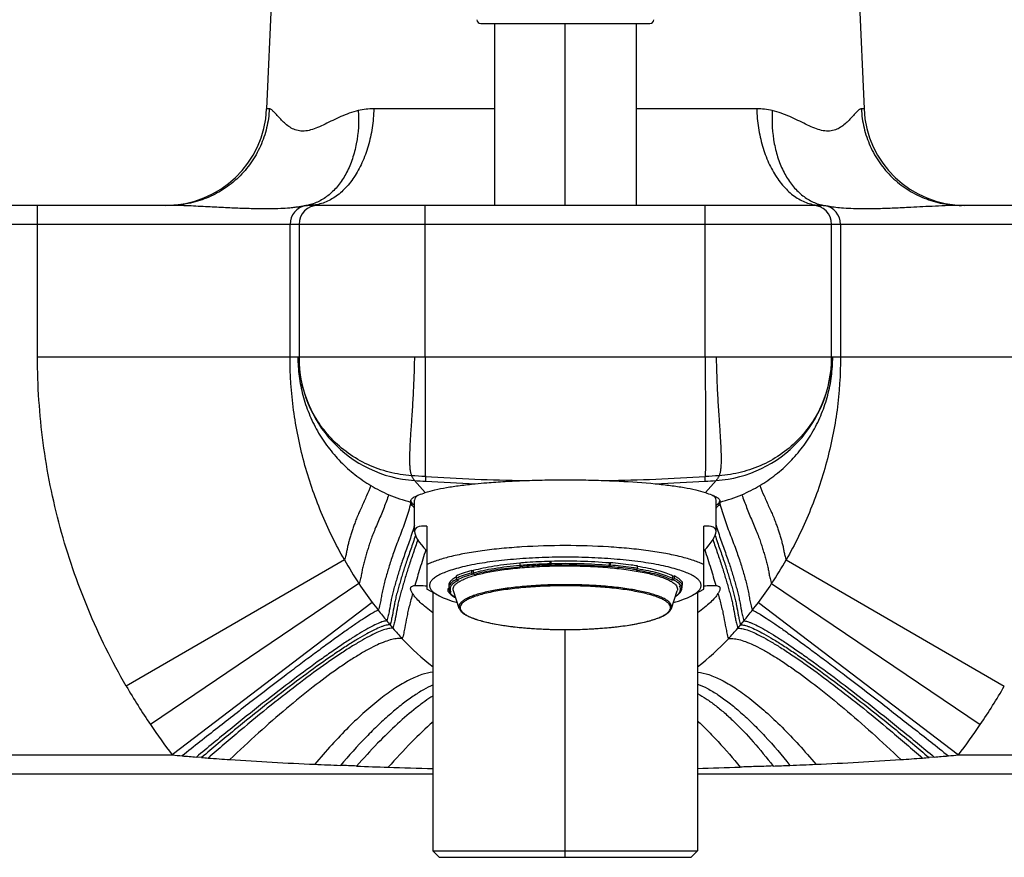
# Model space of a CAD drawing. Header units: millimetres. Extents: x 67 to 591, y 75 to 447.
# Tile 6 of 13: x 156 to 234, y 321 to 387. Entities that reach past the tile are written whole.
import ezdxf

# ---------------------------------------------------------------- set-up
doc = ezdxf.new("R2010")
doc.units = ezdxf.units.MM
doc.header["$LTSCALE"] = 46.255
doc.layers.get('0').update_dxf_attribs({"linetype": 'CONTINUOUS'})

msp = doc.modelspace()

# ---------------------------------------------------------------- linework, layer by layer
at = {"color": 7, "linetype": 'CONTINUOUS'}
for p, q in [((176.607, 405.014), (175.487, 379.922)), ((221.675, 405.014), (222.795, 379.922)), ((192.438, 386.678), (205.844, 386.678)), ((193.541, 386.678), (193.541, 372.278)), ((204.741, 386.678), (204.741, 372.278)), ((167.774, 372.278), (111.141, 372.278)), ((219.435, 372.278), (178.847, 372.278)), ((287.141, 372.278), (230.508, 372.278)), ((186.893, 348.797), (186.891, 348.83)), ((187.206, 346.457), (187.206, 348.958)), ((211.076, 346.457), (211.076, 348.958)), ((211.391, 348.83), (211.39, 348.8)), ((188.166, 346.89), (188.166, 341.889)), ((210.116, 341.889), (210.116, 346.89)), ((195.535, 343.991), (195.535, 343.796)), ((197.95, 344.126), (197.983, 344.1)), ((197.95, 343.93), (197.95, 344.126)), ((197.983, 344.1), (197.983, 343.905)), ((202.628, 343.973), (202.691, 343.996)), ((202.628, 343.778), (202.628, 343.973)), ((202.691, 343.996), (202.691, 343.8)), ((191.741, 343.386), (191.851, 343.373)), ((191.741, 343.19), (191.741, 343.386)), ((191.938, 343.069), (191.829, 343.082)), ((191.851, 343.373), (191.851, 343.177)), ((195.594, 343.652), (195.561, 343.678)), ((197.976, 343.812), (198.009, 343.787)), ((202.641, 343.684), (202.578, 343.662)), ((204.743, 343.402), (204.806, 343.425)), ((204.857, 343.541), (204.857, 343.736)), ((190.491, 342.936), (190.491, 342.74)), ((190.579, 342.632), (190.688, 342.619)), ((207.548, 342.642), (207.67, 342.648)), ((207.646, 342.941), (207.768, 342.947)), ((207.646, 342.745), (207.646, 342.941)), ((207.768, 342.947), (207.768, 342.752)), ((208.415, 342.25), (208.415, 342.445)), ((189.146, 341.375), (188.166, 341.889)), ((188.663, 341.628), (188.663, 321.178)), ((189.867, 341.95), (189.919, 341.953)), ((189.867, 341.754), (189.867, 341.95)), ((189.916, 342.198), (189.916, 342.002)), ((189.965, 341.662), (190.086, 341.669)), ((190.738, 340.384), (190.277, 341.777)), ((207.543, 340.384), (208.005, 341.777)), ((208.317, 342.146), (208.195, 342.14)), ((208.366, 342.162), (208.366, 342.002)), ((209.136, 341.375), (210.116, 341.889)), ((209.618, 341.628), (209.618, 321.178)), ((111.141, 327.278), (188.663, 327.278)), ((209.618, 327.278), (287.141, 327.278)), ((188.663, 321.178), (209.618, 321.178)), ((188.663, 321.178), (189.163, 320.678)), ((189.163, 320.678), (209.118, 320.678)), ((209.618, 321.178), (209.118, 320.678))]:
    msp.add_line(p, q, dxfattribs=at)
at = {"color": 9, "linetype": 'CONTINUOUS'}
for p, q in [((199.141, 372.278), (199.141, 386.678)), ((175.696, 379.922), (175.487, 379.922)), ((193.541, 379.922), (183.98, 379.922)), ((214.302, 379.922), (204.741, 379.922)), ((222.795, 379.922), (222.586, 379.922)), ((157.346, 360.278), (157.346, 372.278)), ((178.849, 372.313), (178.838, 372.31)), ((178.849, 372.312), (178.838, 372.309)), ((188.054, 360.278), (188.054, 372.278)), ((210.228, 360.278), (210.228, 372.278)), ((219.433, 372.313), (219.444, 372.31)), ((219.433, 372.312), (219.444, 372.309)), ((287.141, 370.778), (111.141, 370.778)), ((177.345, 360.278), (177.345, 370.778)), ((178.054, 370.778), (178.054, 360.278)), ((220.227, 360.278), (220.227, 370.778)), ((220.937, 370.778), (220.937, 360.278)), ((157.346, 360.278), (240.936, 360.278)), ((187.205, 350.499), (188.051, 349.544)), ((211.077, 350.499), (210.231, 349.544)), ((186.883, 348.8), (186.893, 348.798)), ((186.883, 348.8), (186.893, 348.798)), ((211.389, 348.798), (211.399, 348.8)), ((211.389, 348.798), (211.399, 348.8)), ((181.648, 344.221), (164.377, 334.223)), ((216.634, 344.221), (233.905, 334.223)), ((195.594, 343.652), (195.564, 343.65)), ((182.801, 342.339), (166.284, 331.178)), ((215.481, 342.339), (231.998, 331.178)), ((183.844, 340.859), (168.007, 328.778)), ((214.438, 340.859), (230.275, 328.778)), ((199.141, 320.678), (199.141, 338.704)), ((111.141, 328.778), (168.007, 328.778)), ((170.338, 328.578), (169.928, 328.612)), ((228.354, 328.612), (227.944, 328.578)), ((230.275, 328.778), (287.141, 328.778))]:
    msp.add_line(p, q, dxfattribs=at)
at = {"color": 7, "linetype": 'CONTINUOUS'}
for centre, radius, start, end in [((192.438, 386.978), 0.3, 180.5, 270), ((205.844, 386.978), 0.3, 270, 359.5), ((167.495, 380.278), 8, 270, 357.44385), ((230.787, 380.278), 8, 182.55615, 270), ((178.858, 370.623), 1.656, 90.40398, 99.41661), ((219.423, 370.619), 1.659, 80.59357, 89.58583)]:
    msp.add_arc(centre, radius, start, end, dxfattribs=at)
at = {"color": 9, "linetype": 'CONTINUOUS'}
for centre, radius, start, end in [((183.982, 374.476), 5.445, 90.01667, 103.08023), ((214.295, 374.437), 5.484, 76.96632, 89.93678), ((178.845, 370.778), 1.5, 99.89529, 180.00073), ((179.554, 370.778), 1.5, 90.00117, 180.00101), ((177.938, 375.942), 3.742, 279.98775, 283.91324), ((218.728, 370.778), 1.5, 359.99899, 89.99883), ((220.344, 375.942), 3.742, 256.08673, 260.01224), ((219.437, 370.778), 1.5, 359.99927, 80.10471), ((187.854, 360.278), 9.8, 179.99638, 266.20155), ((210.428, 360.278), 9.8, 273.79845, 0.00362), ((189.771, 360.212), 11.77, 239.20722, 246.96577), ((199.141, 530.103), 180, 266.19793, 266.4734), ((210.918, 351.273), 22.865, 181.14972, 182.07856), ((199.253, 530.331), 179.865, 266.43179, 268.93266), ((199.141, 530.108), 180.005, 266.4734, 267.73102), ((199.029, 530.331), 179.865, 271.06734, 273.56821), ((199.141, 530.108), 180.005, 272.26898, 273.5266), ((187.364, 351.273), 22.864, 357.92144, 358.85029), ((199.141, 530.104), 180.001, 273.5266, 273.80207), ((208.511, 360.212), 11.77, 293.03423, 300.79278), ((189.845, 360.397), 11.969, 246.99116, 255.67503), ((208.437, 360.397), 11.969, 284.32483, 293.00884), ((209.326, 359.888), 31.805, 209.51156, 213.48783), ((188.799, 359.984), 31.989, 326.5236, 330.47694), ((201.195, 321.46), 22.227, 80.66271, 80.81497), ((208.76, 359.511), 31.125, 213.48425, 216.81858), ((189.42, 359.583), 31.25, 323.18806, 326.50908), ((216.199, 365.084), 40.419, 216.82268, 217.94485), ((182.078, 365.087), 40.425, 322.05523, 323.17724), ((215.296, 364.374), 39.27, 217.93868, 219.51464), ((191.787, 340.891), 1.135, 227.20529, 229.56968), ((191.886, 341.007), 1.288, 229.5621, 232.24056), ((182.984, 364.375), 39.273, 320.48541, 322.06127), ((224.519, 372.065), 51.28, 219.58722, 220.03976), ((173.674, 372.14), 51.396, 319.96076, 320.41228), ((201.867, 352.691), 21.475, 219.34546, 220.29834), ((201.905, 352.722), 21.524, 220.2966, 223.26056), ((196.379, 352.72), 21.521, 316.73924, 319.70358), ((196.399, 352.704), 21.496, 319.7021, 320.65407), ((201.975, 352.787), 21.62, 223.25842, 231.99618), ((196.316, 352.777), 21.606, 308.00249, 316.74532), ((209.146, 360.138), 51.728, 210.06505, 214.04469), ((189.136, 360.138), 51.729, 325.9553, 329.93493), ((208.946, 360.005), 51.489, 214.04699, 217.33536), ((189.336, 360.005), 51.489, 322.66464, 325.953), ((186.364, 529.547), 201.606, 264.77601, 265.00284), ((187.849, 546.52), 218.644, 265.00253, 265.29858), ((184.141, 499.653), 171.63, 265.38719, 265.56415), ((185.691, 520.052), 192.088, 265.57371, 266.08484), ((191.57, 610.242), 282.47, 266.14423, 267.51013), ((206.706, 610.339), 282.566, 272.49011, 273.85554), ((212.579, 520.212), 192.249, 273.91537, 274.42607), ((214.169, 499.308), 171.284, 274.43567, 274.61299), ((210.263, 548.526), 220.657, 274.70277, 274.99612), ((211.914, 529.598), 201.657, 274.99719, 275.22396), ((201.61, 831.792), 504.247, 267.46403, 267.69519), ((202.071, 809.614), 482.106, 267.68723, 267.9842), ((197.087, 670.605), 343.007, 267.99944, 268.59283), ((199.754, 709.008), 381.422, 271.48205, 271.98834), ((201.462, 726.254), 398.6, 272.03199, 272.22437), ((202.504, 699.916), 372.242, 272.22155, 272.53737)]:
    msp.add_arc(centre, radius, start, end, dxfattribs=at)
at = {"color": 7, "linetype": 'CONTINUOUS'}
for centre, major_axis, ratio, start_param, end_param in [((199.141, 348.958), (11.935, 0), 0.15399, 2.938042, 3.141593), ((199.141, 348.958), (11.935, 0), 0.15399, 0, 0.203521), ((199.141, 348.958), (12.25, 0), 0.15399, -3.104171, -2.914515), ((199.141, 348.958), (12.25, 0), 0.15399, -0.227078, -0.035217), ((199.141, 339.717), (11.886, -6.938), 0.156367, 2.828787, 3.636439), ((199.141, 339.717), (11.886, 6.938), 0.156367, 5.788338, 6.595991)]:
    msp.add_ellipse(centre, major_axis=major_axis, ratio=ratio, start_param=start_param, end_param=end_param, dxfattribs=at)
at = {"color": 9, "linetype": 'CONTINUOUS'}
for points, knots in [([(175.696, 379.922), (175.673, 379.414), (175.532, 378.401), (175.039, 376.952), (174.282, 375.623), (173.289, 374.462), (172.096, 373.513), (170.746, 372.809), (169.288, 372.376), (168.278, 372.278), (167.774, 372.278)], [0, 0, 0, 0, 0.125549, 0.251003, 0.376299, 0.501397, 0.626284, 0.75098, 0.875529, 1, 1, 1, 1]), ([(182.75, 379.78), (182.508, 379.724), (182.038, 379.585), (181.364, 379.314), (180.727, 379.013), (180.124, 378.712), (179.549, 378.441), (178.999, 378.236), (178.549, 378.151), (178.211, 378.153), (177.9, 378.198), (177.537, 378.331), (177.157, 378.578), (176.825, 378.869), (176.535, 379.169), (176.281, 379.45), (176.088, 379.657), (175.948, 379.789), (175.858, 379.86), (175.776, 379.907), (175.72, 379.922), (175.696, 379.922)], [0, 0, 0, 0, 0.092867, 0.183674, 0.271982, 0.356826, 0.436767, 0.51019, 0.576286, 0.606984, 0.636557, 0.693808, 0.75027, 0.805791, 0.858755, 0.90692, 0.94781, 0.964776, 0.979102, 0.99073, 1, 1, 1, 1]), ([(182.75, 379.78), (182.802, 378.907), (182.733, 377.604), (182.313, 375.974), (181.859, 374.889), (181.27, 373.951), (180.562, 373.187), (179.752, 372.621), (179.152, 372.388), (178.849, 372.312)], [0, 0, 0, 0, 0.289028, 0.425616, 0.554849, 0.676122, 0.789703, 0.896888, 1, 1, 1, 1]), ([(183.98, 379.922), (183.966, 379.417), (183.877, 378.421), (183.564, 376.984), (183.084, 375.663), (182.452, 374.505), (181.688, 373.549), (180.816, 372.831), (180.008, 372.452), (179.35, 372.303), (179.021, 372.278), (178.858, 372.278)], [0, 0, 0, 0, 0.150543, 0.297177, 0.437081, 0.568061, 0.688878, 0.799622, 0.902063, 0.951343, 1, 1, 1, 1]), ([(214.302, 379.922), (214.316, 379.417), (214.405, 378.421), (214.718, 376.984), (215.198, 375.663), (215.83, 374.505), (216.594, 373.549), (217.466, 372.831), (218.274, 372.452), (218.931, 372.303), (219.261, 372.278), (219.424, 372.278)], [0, 0, 0, 0, 0.150543, 0.297177, 0.437081, 0.568061, 0.688878, 0.799622, 0.902063, 0.951343, 1, 1, 1, 1]), ([(215.532, 379.78), (215.48, 378.907), (215.549, 377.604), (215.969, 375.974), (216.423, 374.889), (217.012, 373.951), (217.72, 373.187), (218.53, 372.621), (219.13, 372.388), (219.433, 372.312)], [0, 0, 0, 0, 0.289028, 0.425616, 0.55485, 0.676122, 0.789704, 0.896889, 1, 1, 1, 1]), ([(222.586, 379.922), (222.562, 379.922), (222.506, 379.907), (222.424, 379.86), (222.334, 379.789), (222.194, 379.657), (222.001, 379.45), (221.747, 379.169), (221.457, 378.869), (221.125, 378.578), (220.745, 378.331), (220.382, 378.198), (220.071, 378.153), (219.733, 378.151), (219.283, 378.236), (218.733, 378.441), (218.158, 378.712), (217.555, 379.013), (216.918, 379.314), (216.244, 379.585), (215.774, 379.724), (215.532, 379.78)], [0, 0, 0, 0, 0.00927, 0.020898, 0.035224, 0.05219, 0.093081, 0.141245, 0.194209, 0.24973, 0.306192, 0.363444, 0.393016, 0.423715, 0.489811, 0.563234, 0.643175, 0.728019, 0.816326, 0.907134, 1, 1, 1, 1]), ([(222.586, 379.922), (222.609, 379.414), (222.75, 378.401), (223.243, 376.952), (224, 375.623), (224.993, 374.462), (226.186, 373.513), (227.536, 372.809), (228.994, 372.376), (230.004, 372.278), (230.508, 372.278)], [0, 0, 0, 0, 0.125549, 0.251003, 0.376299, 0.501397, 0.626284, 0.75098, 0.875529, 1, 1, 1, 1]), ([(178.588, 372.256), (178.508, 372.243), (178.335, 372.209), (178.049, 372.158), (177.709, 372.109), (177.221, 372.058), (176.553, 372.016), (175.677, 371.995), (174.654, 372.002), (173.491, 372.037), (172.2, 372.094), (170.799, 372.167), (169.571, 372.23), (168.553, 372.269), (168.035, 372.278), (167.774, 372.278)], [0, 0, 0, 0, 0.022299, 0.048806, 0.080383, 0.117584, 0.184623, 0.265525, 0.360159, 0.467895, 0.587657, 0.7179, 0.85647, 0.927926, 1, 1, 1, 1]), ([(230.508, 372.278), (230.161, 372.278), (229.473, 372.261), (228.455, 372.217), (227.467, 372.166), (226.374, 372.109), (225.208, 372.053), (224.001, 372.011), (222.93, 371.995), (222.004, 372.006), (221.228, 372.044), (220.598, 372.103), (220.162, 372.169), (219.877, 372.223), (219.753, 372.246), (219.694, 372.256)], [0, 0, 0, 0, 0.096007, 0.190473, 0.282098, 0.370002, 0.493456, 0.605343, 0.704438, 0.78996, 0.8616, 0.919617, 0.965042, 0.983614, 1, 1, 1, 1]), ([(164.377, 334.223), (163.238, 336.19), (161.211, 340.277), (158.996, 346.747), (157.648, 353.452), (157.346, 358.005), (157.346, 360.278)], [0, 0, 0, 0, 0.250004, 0.500005, 0.750003, 1, 1, 1, 1]), ([(181.648, 344.221), (180.961, 345.434), (179.729, 347.95), (178.368, 351.93), (177.533, 356.064), (177.345, 358.874), (177.345, 360.278)], [0, 0, 0, 0, 0.248948, 0.49882, 0.749271, 1, 1, 1, 1]), ([(177.966, 360.278), (177.966, 359.769), (178.033, 358.748), (178.329, 357.244), (178.814, 355.789), (179.483, 354.41), (180.325, 353.129), (181.325, 351.966), (182.466, 350.942), (183.308, 350.362), (183.746, 350.101)], [0, 0, 0, 0, 0.124999, 0.25, 0.375001, 0.5, 0.625, 0.75, 0.875, 1, 1, 1, 1]), ([(186.962, 350.881), (186.366, 350.92), (185.177, 351.109), (183.479, 351.708), (181.924, 352.61), (180.572, 353.789), (179.471, 355.199), (178.66, 356.791), (178.167, 358.504), (178.055, 359.688), (178.054, 360.278)], [0, 0, 0, 0, 0.125916, 0.251617, 0.377016, 0.502086, 0.626852, 0.751373, 0.875729, 1, 1, 1, 1]), ([(187.189, 360.278), (187.181, 359.727), (187.153, 358.647), (187.077, 357.081), (186.985, 355.63), (186.895, 354.323), (186.834, 353.334), (186.808, 352.63), (186.801, 352.173), (186.809, 351.768), (186.835, 351.418), (186.88, 351.126), (186.931, 350.953), (186.962, 350.881)], [0, 0, 0, 0, 0.175642, 0.343674, 0.499002, 0.638644, 0.760612, 0.814355, 0.862907, 0.905986, 0.943319, 0.974673, 1, 1, 1, 1]), ([(188.054, 360.278), (188.054, 359.191), (188.053, 357.167), (188.049, 354.755), (188.048, 353.108), (188.049, 352.147), (188.051, 351.404), (188.055, 350.984), (188.058, 350.814)], [0, 0, 0, 0, 0.344656, 0.64176, 0.764455, 0.866847, 0.946386, 1, 1, 1, 1]), ([(210.228, 360.278), (210.228, 359.191), (210.229, 357.167), (210.233, 354.755), (210.234, 353.108), (210.233, 352.147), (210.231, 351.404), (210.227, 350.984), (210.224, 350.814)], [0, 0, 0, 0, 0.344656, 0.64176, 0.764455, 0.866847, 0.946386, 1, 1, 1, 1]), ([(211.093, 360.278), (211.1, 359.727), (211.129, 358.647), (211.205, 357.081), (211.297, 355.63), (211.387, 354.323), (211.448, 353.334), (211.474, 352.63), (211.481, 352.173), (211.473, 351.768), (211.447, 351.418), (211.402, 351.126), (211.351, 350.953), (211.319, 350.881)], [0, 0, 0, 0, 0.175642, 0.343674, 0.499002, 0.638644, 0.760612, 0.814355, 0.862907, 0.905986, 0.943319, 0.974673, 1, 1, 1, 1]), ([(220.227, 360.278), (220.227, 359.688), (220.115, 358.504), (219.622, 356.791), (218.811, 355.199), (217.71, 353.789), (216.358, 352.61), (214.803, 351.708), (213.105, 351.109), (211.916, 350.92), (211.319, 350.881)], [0, 0, 0, 0, 0.124271, 0.248627, 0.373148, 0.497914, 0.622984, 0.748383, 0.874084, 1, 1, 1, 1]), ([(214.536, 350.101), (214.974, 350.362), (215.816, 350.942), (216.957, 351.966), (217.957, 353.129), (218.799, 354.41), (219.468, 355.789), (219.953, 357.244), (220.249, 358.748), (220.316, 359.769), (220.316, 360.278)], [0, 0, 0, 0, 0.125, 0.25, 0.375, 0.5, 0.624999, 0.75, 0.875001, 1, 1, 1, 1]), ([(220.937, 360.278), (220.937, 358.874), (220.749, 356.064), (219.914, 351.93), (218.553, 347.95), (217.321, 345.434), (216.634, 344.221)], [0, 0, 0, 0, 0.250729, 0.50118, 0.751052, 1, 1, 1, 1]), ([(186.962, 350.881), (186.993, 350.812), (187.064, 350.678), (187.155, 350.556), (187.205, 350.499)], [0, 0, 0, 0, 0.496688, 1, 1, 1, 1]), ([(211.319, 350.881), (211.289, 350.812), (211.218, 350.678), (211.127, 350.556), (211.077, 350.499)], [0, 0, 0, 0, 0.496688, 1, 1, 1, 1]), ([(183.746, 350.102), (183.63, 349.827), (183.458, 349.41), (183.213, 348.848), (183.016, 348.418), (182.82, 347.991), (182.642, 347.586), (182.494, 347.209), (182.372, 346.858), (182.263, 346.523), (182.16, 346.19), (182.057, 345.854), (181.974, 345.573), (181.917, 345.349), (181.872, 345.136), (181.827, 344.873), (181.76, 344.548), (181.691, 344.332), (181.648, 344.221)], [0, 0, 0, 0, 0.142938, 0.2165, 0.293232, 0.369787, 0.441406, 0.505313, 0.563661, 0.619269, 0.674352, 0.73067, 0.787469, 0.814899, 0.841166, 0.891668, 0.943061, 1, 1, 1, 1]), ([(214.536, 350.102), (214.651, 349.827), (214.824, 349.41), (215.069, 348.848), (215.266, 348.418), (215.462, 347.991), (215.64, 347.586), (215.787, 347.209), (215.91, 346.858), (216.019, 346.523), (216.122, 346.19), (216.225, 345.854), (216.308, 345.573), (216.365, 345.349), (216.41, 345.136), (216.455, 344.873), (216.522, 344.548), (216.591, 344.332), (216.634, 344.221)], [0, 0, 0, 0, 0.142937, 0.2165, 0.293232, 0.369787, 0.441407, 0.505313, 0.563661, 0.61927, 0.674352, 0.73067, 0.787469, 0.8149, 0.841166, 0.891668, 0.943062, 1, 1, 1, 1]), ([(185.166, 349.38), (185.102, 349.211), (184.976, 348.871), (184.783, 348.358), (184.577, 347.836), (184.353, 347.309), (184.127, 346.789), (183.92, 346.298), (183.752, 345.846), (183.615, 345.429), (183.492, 345.033), (183.375, 344.641), (183.259, 344.246), (183.166, 343.916), (183.103, 343.655), (183.052, 343.407), (183.005, 343.1), (182.929, 342.721), (182.85, 342.469), (182.801, 342.339)], [0, 0, 0, 0, 0.073031, 0.146055, 0.220976, 0.299016, 0.37688, 0.449498, 0.513482, 0.571212, 0.626201, 0.680778, 0.73622, 0.791957, 0.818872, 0.844611, 0.893858, 0.944085, 1, 1, 1, 1]), ([(213.116, 349.38), (213.18, 349.211), (213.306, 348.871), (213.499, 348.358), (213.705, 347.836), (213.929, 347.309), (214.155, 346.789), (214.362, 346.298), (214.53, 345.846), (214.667, 345.429), (214.79, 345.033), (214.907, 344.641), (215.023, 344.246), (215.116, 343.916), (215.179, 343.655), (215.23, 343.407), (215.277, 343.1), (215.353, 342.721), (215.432, 342.469), (215.481, 342.339)], [0, 0, 0, 0, 0.07303, 0.146054, 0.220975, 0.299016, 0.37688, 0.449498, 0.513483, 0.571213, 0.626201, 0.680778, 0.736221, 0.791958, 0.818873, 0.844611, 0.893859, 0.944086, 1, 1, 1, 1]), ([(186.917, 348.699), (186.849, 348.487), (186.714, 348.062), (186.509, 347.423), (186.292, 346.782), (186.055, 346.145), (185.816, 345.523), (185.594, 344.937), (185.404, 344.391), (185.239, 343.883), (185.091, 343.398), (184.951, 342.922), (184.821, 342.453), (184.722, 342.065), (184.654, 341.762), (184.6, 341.473), (184.545, 341.115), (184.459, 340.675), (184.375, 340.381), (184.324, 340.23)], [0, 0, 0, 0, 0.075476, 0.150749, 0.226864, 0.304322, 0.380572, 0.452019, 0.516507, 0.575895, 0.632648, 0.688229, 0.743339, 0.797449, 0.823461, 0.848471, 0.896788, 0.946091, 1, 1, 1, 1]), ([(211.365, 348.699), (211.433, 348.487), (211.568, 348.062), (211.773, 347.423), (211.99, 346.782), (212.227, 346.145), (212.466, 345.523), (212.688, 344.937), (212.878, 344.391), (213.043, 343.883), (213.191, 343.398), (213.331, 342.922), (213.461, 342.453), (213.56, 342.065), (213.628, 341.762), (213.682, 341.473), (213.737, 341.115), (213.823, 340.675), (213.907, 340.381), (213.958, 340.23)], [0, 0, 0, 0, 0.075476, 0.150749, 0.226864, 0.304322, 0.380572, 0.45202, 0.516507, 0.575895, 0.632648, 0.688229, 0.743339, 0.797449, 0.823461, 0.848471, 0.896789, 0.946092, 1, 1, 1, 1]), ([(187.204, 346.969), (187.082, 346.572), (186.833, 345.796), (186.489, 344.857), (186.235, 344.144), (186.023, 343.503), (185.84, 342.884), (185.663, 342.282), (185.537, 341.841), (185.426, 341.413), (185.312, 340.869), (185.227, 340.333), (185.117, 339.796), (185.043, 339.525), (185, 339.387)], [0, 0, 0, 0, 0.157365, 0.309093, 0.379476, 0.444665, 0.565277, 0.62435, 0.682759, 0.739107, 0.792333, 0.893549, 0.944924, 1, 1, 1, 1]), ([(211.078, 346.969), (211.2, 346.572), (211.449, 345.796), (211.793, 344.857), (212.047, 344.144), (212.259, 343.503), (212.442, 342.884), (212.619, 342.282), (212.745, 341.841), (212.856, 341.413), (212.97, 340.869), (213.055, 340.333), (213.165, 339.796), (213.238, 339.525), (213.282, 339.387)], [0, 0, 0, 0, 0.157365, 0.309094, 0.379476, 0.444665, 0.565277, 0.62435, 0.68276, 0.739107, 0.792333, 0.893549, 0.944925, 1, 1, 1, 1]), ([(187.273, 346.16), (187.214, 345.973), (187.093, 345.604), (186.905, 345.062), (186.72, 344.54), (186.547, 344.042), (186.393, 343.569), (186.253, 343.117), (186.123, 342.678), (185.995, 342.246), (185.871, 341.819), (185.757, 341.402), (185.661, 340.998), (185.56, 340.484), (185.475, 339.976), (185.369, 339.465), (185.299, 339.207), (185.259, 339.076)], [0, 0, 0, 0, 0.079725, 0.157902, 0.233404, 0.305068, 0.37218, 0.435818, 0.497499, 0.558633, 0.619215, 0.678184, 0.734504, 0.788059, 0.891422, 0.944017, 1, 1, 1, 1]), ([(187.45, 345.82), (187.335, 345.457), (187.098, 344.764), (186.755, 343.773), (186.516, 342.989), (186.342, 342.395), (186.214, 341.962), (186.092, 341.536), (185.982, 341.12), (185.89, 340.719), (185.789, 340.206), (185.702, 339.699), (185.595, 339.19), (185.527, 338.933), (185.488, 338.802)], [0, 0, 0, 0, 0.15662, 0.301032, 0.431188, 0.493626, 0.555659, 0.616717, 0.675859, 0.732256, 0.786183, 0.890679, 0.943779, 1, 1, 1, 1]), ([(210.832, 345.82), (210.947, 345.457), (211.184, 344.764), (211.527, 343.773), (211.766, 342.989), (211.94, 342.395), (212.068, 341.962), (212.19, 341.536), (212.3, 341.12), (212.392, 340.719), (212.493, 340.206), (212.58, 339.699), (212.687, 339.19), (212.755, 338.933), (212.794, 338.802)], [0, 0, 0, 0, 0.15662, 0.301032, 0.431188, 0.493626, 0.555659, 0.616718, 0.675859, 0.732256, 0.786183, 0.89068, 0.943779, 1, 1, 1, 1]), ([(211.009, 346.16), (211.068, 345.973), (211.189, 345.604), (211.377, 345.062), (211.562, 344.54), (211.735, 344.042), (211.889, 343.569), (212.029, 343.117), (212.159, 342.678), (212.287, 342.246), (212.411, 341.819), (212.525, 341.402), (212.621, 340.998), (212.722, 340.484), (212.807, 339.976), (212.913, 339.465), (212.982, 339.207), (213.023, 339.076)], [0, 0, 0, 0, 0.079725, 0.157902, 0.233404, 0.305068, 0.37218, 0.435818, 0.497499, 0.558633, 0.619215, 0.678184, 0.734505, 0.78806, 0.891422, 0.944017, 1, 1, 1, 1]), ([(188.09, 345.015), (187.938, 344.52), (187.631, 343.587), (187.356, 342.643), (187.231, 342.196)], [0, 0, 0, 0, 0.526924, 1, 1, 1, 1]), ([(210.192, 345.015), (210.344, 344.52), (210.651, 343.587), (210.926, 342.643), (211.051, 342.196)], [0, 0, 0, 0, 0.526924, 1, 1, 1, 1]), ([(195.535, 343.796), (195.731, 343.813), (196.534, 343.876), (197.34, 343.914), (197.95, 343.93)], [0, 0, 0, 0, 0.243048, 1, 1, 1, 1]), ([(202.628, 343.778), (201.869, 343.842), (200.32, 343.925), (198.77, 343.926), (197.983, 343.905)], [0, 0, 0, 0, 0.491881, 1, 1, 1, 1]), ([(191.741, 343.19), (191.506, 343.127), (191.081, 342.999), (190.67, 342.831), (190.491, 342.74)], [0, 0, 0, 0, 0.549129, 1, 1, 1, 1]), ([(191.829, 343.082), (191.593, 343.019), (191.169, 342.891), (190.757, 342.722), (190.579, 342.632)], [0, 0, 0, 0, 0.549662, 1, 1, 1, 1]), ([(195.538, 343.768), (194.86, 343.708), (193.886, 343.595), (192.659, 343.374), (192.108, 343.246), (191.851, 343.177)], [0, 0, 0, 0, 0.545892, 0.78619, 1, 1, 1, 1]), ([(195.564, 343.65), (194.898, 343.591), (193.94, 343.479), (192.734, 343.262), (192.191, 343.137), (191.938, 343.069)], [0, 0, 0, 0, 0.545619, 0.785965, 1, 1, 1, 1]), ([(197.976, 343.812), (197.77, 343.807), (196.964, 343.78), (196.159, 343.73), (195.561, 343.678)], [0, 0, 0, 0, 0.255969, 1, 1, 1, 1]), ([(202.578, 343.662), (201.831, 343.725), (200.308, 343.806), (198.783, 343.807), (198.009, 343.787)], [0, 0, 0, 0, 0.491929, 1, 1, 1, 1]), ([(204.806, 343.425), (204.637, 343.452), (203.918, 343.559), (203.195, 343.637), (202.641, 343.684)], [0, 0, 0, 0, 0.23564, 1, 1, 1, 1]), ([(204.857, 343.541), (204.687, 343.568), (203.968, 343.675), (203.245, 343.753), (202.691, 343.8)], [0, 0, 0, 0, 0.2358, 1, 1, 1, 1]), ([(207.548, 342.642), (207.383, 342.723), (207.005, 342.876), (206.371, 343.07), (205.623, 343.246), (205.086, 343.345), (204.801, 343.392)], [0, 0, 0, 0, 0.193726, 0.426639, 0.696508, 1, 1, 1, 1]), ([(207.646, 342.745), (207.478, 342.828), (207.095, 342.983), (206.451, 343.18), (205.691, 343.36), (205.144, 343.46), (204.854, 343.508)], [0, 0, 0, 0, 0.193404, 0.426226, 0.696215, 1, 1, 1, 1]), ([(190.509, 342.678), (190.441, 342.641), (190.317, 342.566), (190.119, 342.415), (190.001, 342.279), (189.957, 342.182)], [0, 0, 0, 0, 0.307934, 0.574882, 1, 1, 1, 1]), ([(190.688, 342.619), (190.567, 342.557), (190.4, 342.46), (190.216, 342.304), (190.117, 342.193), (190.05, 342.08), (190.015, 341.964), (190.014, 341.848), (190.036, 341.773), (190.051, 341.737)], [0, 0, 0, 0, 0.340348, 0.480681, 0.603187, 0.710919, 0.80858, 0.90255, 1, 1, 1, 1]), ([(208.317, 342.146), (208.289, 342.193), (208.215, 342.285), (208.07, 342.412), (207.886, 342.536), (207.746, 342.611), (207.67, 342.648)], [0, 0, 0, 0, 0.196708, 0.426354, 0.693365, 1, 1, 1, 1]), ([(208.415, 342.25), (208.386, 342.296), (208.312, 342.388), (208.167, 342.515), (207.983, 342.639), (207.843, 342.714), (207.768, 342.752)], [0, 0, 0, 0, 0.197225, 0.427106, 0.693958, 1, 1, 1, 1]), ([(187.051, 341.553), (187.006, 341.39), (186.916, 341.069), (186.79, 340.593), (186.679, 340.134), (186.561, 339.55), (186.462, 338.977), (186.343, 338.405), (186.271, 338.117), (186.23, 337.971)], [0, 0, 0, 0, 0.137938, 0.272426, 0.401329, 0.523577, 0.758018, 0.876328, 1, 1, 1, 1]), ([(189.957, 342.182), (189.95, 342.168), (189.927, 342.11), (189.916, 342.048), (189.916, 342.002)], [0, 0, 0, 0, 0.26074, 1, 1, 1, 1]), ([(189.965, 341.662), (190.014, 341.582), (190.166, 341.423), (190.347, 341.304), (190.453, 341.244)], [0, 0, 0, 0, 0.437203, 1, 1, 1, 1]), ([(190.051, 341.737), (190.054, 341.732), (190.064, 341.708), (190.076, 341.686), (190.086, 341.669)], [0, 0, 0, 0, 0.243881, 1, 1, 1, 1]), ([(207.276, 340.958), (207.202, 341.015), (207.028, 341.126), (206.724, 341.272), (206.357, 341.413), (205.753, 341.6), (204.862, 341.803), (203.652, 341.995), (202.291, 342.139), (200.824, 342.23), (199.299, 342.265), (197.77, 342.242), (196.287, 342.163), (194.9, 342.029), (193.655, 341.846), (192.73, 341.65), (192.095, 341.468), (191.702, 341.331), (191.372, 341.187), (191.106, 341.038), (190.905, 340.883), (190.771, 340.722), (190.708, 340.55), (190.722, 340.436), (190.738, 340.384)], [0, 0, 0, 0, 0.016225, 0.035672, 0.058383, 0.084295, 0.145122, 0.216556, 0.296443, 0.382265, 0.471266, 0.560567, 0.647276, 0.728604, 0.801974, 0.865144, 0.892342, 0.916386, 0.937183, 0.954724, 0.969143, 0.980829, 0.99063, 1, 1, 1, 1]), ([(207.184, 340.885), (207.107, 340.945), (206.923, 341.06), (206.602, 341.212), (206.212, 341.357), (205.756, 341.493), (205.239, 341.62), (204.442, 341.781), (203.33, 341.945), (201.887, 342.083), (200.341, 342.161), (198.75, 342.177), (197.175, 342.13), (195.672, 342.023), (194.298, 341.858), (193.261, 341.673), (192.536, 341.496), (192.079, 341.359), (191.687, 341.215), (191.364, 341.063), (191.112, 340.906), (190.932, 340.744), (190.839, 340.594), (190.812, 340.475), (190.814, 340.358), (190.874, 340.206), (190.963, 340.107), (191.016, 340.058)], [0, 0, 0, 0, 0.016831, 0.037164, 0.061037, 0.088366, 0.118986, 0.152676, 0.228151, 0.312263, 0.402063, 0.494355, 0.585836, 0.673236, 0.753464, 0.823748, 0.854432, 0.881828, 0.905772, 0.926176, 0.943076, 0.95671, 0.967713, 0.972632, 0.977443, 0.987645, 1, 1, 1, 1]), ([(207.864, 341.347), (207.948, 341.404), (208.062, 341.494), (208.178, 341.634), (208.234, 341.735), (208.265, 341.838), (208.269, 341.941), (208.246, 342.044), (208.214, 342.108), (208.195, 342.14)], [0, 0, 0, 0, 0.316246, 0.448231, 0.566228, 0.674542, 0.778795, 0.885312, 1, 1, 1, 1]), ([(208.366, 342.002), (208.366, 342.014), (208.364, 342.065), (208.352, 342.114), (208.339, 342.15)], [0, 0, 0, 0, 0.245542, 1, 1, 1, 1]), ([(211.231, 341.553), (211.276, 341.39), (211.366, 341.069), (211.492, 340.593), (211.603, 340.134), (211.721, 339.55), (211.82, 338.977), (211.939, 338.405), (212.011, 338.117), (212.052, 337.971)], [0, 0, 0, 0, 0.137938, 0.272426, 0.401329, 0.523577, 0.758019, 0.876328, 1, 1, 1, 1]), ([(191.098, 339.989), (191.176, 339.928), (191.363, 339.811), (191.69, 339.658), (192.088, 339.512), (192.552, 339.374), (193.08, 339.246), (193.893, 339.084), (195.026, 338.919), (196.496, 338.784), (198.067, 338.709), (199.679, 338.698), (201.27, 338.752), (202.781, 338.868), (204.152, 339.041), (205.18, 339.234), (205.892, 339.419), (206.335, 339.559), (206.709, 339.708), (207.012, 339.864), (207.214, 340.005), (207.333, 340.122), (207.415, 340.229), (207.466, 340.347), (207.47, 340.466), (207.446, 340.586), (207.355, 340.738), (207.248, 340.836), (207.184, 340.885)], [0, 0, 0, 0, 0.016972, 0.03752, 0.061679, 0.089358, 0.120385, 0.154528, 0.230997, 0.316127, 0.406851, 0.499852, 0.591712, 0.679063, 0.758737, 0.827926, 0.85786, 0.884382, 0.907342, 0.926686, 0.942507, 0.949207, 0.955199, 0.965575, 0.970422, 0.975355, 0.98635, 1, 1, 1, 1]), ([(207.543, 340.384), (207.559, 340.431), (207.573, 340.531), (207.529, 340.685), (207.426, 340.831), (207.331, 340.916), (207.276, 340.958)], [0, 0, 0, 0, 0.216043, 0.437418, 0.692566, 1, 1, 1, 1]), ([(184.324, 340.23), (184.289, 340.219), (184.208, 340.186), (184.074, 340.12), (183.908, 340.028), (183.624, 339.86), (183.194, 339.587), (182.593, 339.185), (181.88, 338.689), (181.059, 338.105), (180.139, 337.436), (179.125, 336.689), (178.027, 335.868), (176.418, 334.652), (174.269, 333.003), (171.577, 330.906), (169.738, 329.452), (168.802, 328.707)], [0, 0, 0, 0, 0.005727, 0.013472, 0.02325, 0.035057, 0.064685, 0.102151, 0.147166, 0.199373, 0.258351, 0.323622, 0.394656, 0.470876, 0.636349, 0.814659, 1, 1, 1, 1]), ([(213.958, 340.23), (213.993, 340.219), (214.074, 340.186), (214.208, 340.12), (214.374, 340.028), (214.658, 339.86), (215.088, 339.587), (215.689, 339.185), (216.402, 338.689), (217.223, 338.105), (218.143, 337.436), (219.157, 336.689), (220.255, 335.868), (221.864, 334.652), (224.013, 333.003), (226.705, 330.906), (228.544, 329.452), (229.48, 328.707)], [0, 0, 0, 0, 0.005727, 0.013472, 0.02325, 0.035057, 0.064684, 0.10215, 0.147166, 0.199372, 0.25835, 0.323621, 0.394655, 0.470875, 0.636349, 0.814659, 1, 1, 1, 1]), ([(185, 339.387), (184.957, 339.387), (184.86, 339.376), (184.703, 339.337), (184.517, 339.274), (184.212, 339.148), (183.764, 338.927), (183.151, 338.583), (182.438, 338.146), (181.629, 337.621), (180.73, 337.01), (179.365, 336.048), (177.495, 334.668), (175.1, 332.822), (172.546, 330.782), (170.81, 329.35), (169.928, 328.612)], [0, 0, 0, 0, 0.006938, 0.015613, 0.026116, 0.038485, 0.068856, 0.10667, 0.151719, 0.203708, 0.262272, 0.326983, 0.472884, 0.637056, 0.81455, 1, 1, 1, 1]), ([(213.282, 339.387), (213.325, 339.387), (213.422, 339.376), (213.579, 339.337), (213.764, 339.274), (214.07, 339.148), (214.518, 338.927), (215.13, 338.583), (215.844, 338.146), (216.653, 337.621), (217.552, 337.01), (218.917, 336.048), (220.787, 334.668), (223.182, 332.822), (225.736, 330.782), (227.472, 329.35), (228.354, 328.612)], [0, 0, 0, 0, 0.006938, 0.015613, 0.026115, 0.038485, 0.068856, 0.106669, 0.151718, 0.203708, 0.262271, 0.326982, 0.472884, 0.637055, 0.81455, 1, 1, 1, 1]), ([(185.259, 339.076), (185.214, 339.079), (185.112, 339.075), (184.947, 339.045), (184.755, 338.991), (184.443, 338.879), (183.988, 338.674), (183.372, 338.35), (182.658, 337.934), (181.853, 337.429), (180.961, 336.839), (179.612, 335.905), (177.767, 334.558), (175.412, 332.745), (172.904, 330.731), (171.202, 329.312), (170.338, 328.578)], [0, 0, 0, 0, 0.007464, 0.016559, 0.027396, 0.040032, 0.070768, 0.108771, 0.153872, 0.205802, 0.264217, 0.328712, 0.474058, 0.637646, 0.814694, 1, 1, 1, 1]), ([(185.488, 338.802), (185.439, 338.808), (185.332, 338.809), (185.158, 338.788), (184.959, 338.742), (184.64, 338.644), (184.181, 338.455), (183.564, 338.149), (182.856, 337.751), (182.061, 337.264), (181.185, 336.692), (179.865, 335.784), (178.067, 334.464), (175.778, 332.678), (173.347, 330.681), (171.702, 329.268), (170.866, 328.536)], [0, 0, 0, 0, 0.008155, 0.017819, 0.029119, 0.042129, 0.073391, 0.111682, 0.156881, 0.208752, 0.266983, 0.331197, 0.475795, 0.638571, 0.814966, 1, 1, 1, 1]), ([(212.794, 338.802), (212.842, 338.808), (212.95, 338.809), (213.124, 338.788), (213.323, 338.742), (213.642, 338.644), (214.101, 338.455), (214.718, 338.149), (215.426, 337.751), (216.221, 337.264), (217.097, 336.692), (218.417, 335.784), (220.215, 334.464), (222.504, 332.678), (224.935, 330.681), (226.58, 329.268), (227.416, 328.536)], [0, 0, 0, 0, 0.008155, 0.017818, 0.029119, 0.042128, 0.07339, 0.111681, 0.15688, 0.208751, 0.266982, 0.331196, 0.475794, 0.63857, 0.814966, 1, 1, 1, 1]), ([(213.023, 339.076), (213.068, 339.079), (213.17, 339.075), (213.335, 339.045), (213.527, 338.991), (213.839, 338.879), (214.294, 338.674), (214.91, 338.35), (215.624, 337.934), (216.429, 337.429), (217.321, 336.839), (218.67, 335.905), (220.515, 334.558), (222.87, 332.745), (225.378, 330.731), (227.08, 329.312), (227.944, 328.578)], [0, 0, 0, 0, 0.007464, 0.016559, 0.027396, 0.040031, 0.070767, 0.10877, 0.153871, 0.205801, 0.264216, 0.328711, 0.474057, 0.637645, 0.814694, 1, 1, 1, 1]), ([(186.23, 337.971), (186.11, 337.996), (185.83, 338.003), (185.374, 337.92), (184.838, 337.748), (184.224, 337.486), (183.536, 337.136), (182.778, 336.7), (181.954, 336.18), (180.727, 335.345), (179.076, 334.113), (176.995, 332.419), (174.799, 330.499), (173.323, 329.127), (172.575, 328.412)], [0, 0, 0, 0, 0.021771, 0.048917, 0.082082, 0.121501, 0.167183, 0.219005, 0.276747, 0.340122, 0.482331, 0.642355, 0.816337, 1, 1, 1, 1]), ([(212.052, 337.971), (212.172, 337.996), (212.452, 338.003), (212.908, 337.92), (213.444, 337.748), (214.058, 337.486), (214.746, 337.136), (215.504, 336.7), (216.328, 336.18), (217.555, 335.345), (219.206, 334.113), (221.287, 332.419), (223.483, 330.499), (224.959, 329.127), (225.707, 328.412)], [0, 0, 0, 0, 0.021771, 0.048916, 0.082082, 0.1215, 0.167183, 0.219004, 0.276746, 0.340121, 0.48233, 0.642355, 0.816336, 1, 1, 1, 1]), ([(188.665, 335.333), (188.365, 335.303), (187.717, 335.147), (186.723, 334.714), (185.634, 334.069), (184.464, 333.22), (183.226, 332.177), (181.936, 330.952), (180.61, 329.562), (179.738, 328.562), (179.299, 328.039)], [0, 0, 0, 0, 0.074815, 0.164065, 0.268656, 0.3885, 0.522876, 0.670619, 0.83024, 1, 1, 1, 1]), ([(209.617, 335.333), (209.917, 335.303), (210.565, 335.146), (211.559, 334.713), (212.648, 334.069), (213.818, 333.22), (215.056, 332.177), (216.346, 330.952), (217.672, 329.562), (218.544, 328.562), (218.983, 328.039)], [0, 0, 0, 0, 0.07482, 0.164074, 0.268667, 0.388512, 0.522887, 0.670627, 0.830244, 1, 1, 1, 1]), ([(188.664, 334.319), (188.406, 334.207), (187.87, 333.932), (187.057, 333.418), (186.191, 332.781), (185.279, 332.026), (184.327, 331.156), (182.976, 329.816), (181.988, 328.721), (181.331, 327.953)], [0, 0, 0, 0, 0.08639, 0.184641, 0.294629, 0.415951, 0.547993, 0.689978, 1, 1, 1, 1]), ([(209.618, 334.394), (209.885, 334.292), (210.438, 334.032), (211.269, 333.53), (212.145, 332.896), (213.059, 332.134), (214.005, 331.25), (215.338, 329.877), (216.299, 328.748), (216.933, 327.954)], [0, 0, 0, 0, 0.087179, 0.185683, 0.295605, 0.416698, 0.54846, 0.690194, 1, 1, 1, 1]), ([(188.664, 333.448), (188.445, 333.312), (187.995, 333.009), (187.045, 332.295), (185.781, 331.204), (184.21, 329.66), (183.157, 328.514), (182.616, 327.901)], [0, 0, 0, 0, 0.094027, 0.197733, 0.432844, 0.701848, 1, 1, 1, 1]), ([(209.618, 333.639), (209.848, 333.513), (210.317, 333.225), (211.018, 332.719), (211.744, 332.121), (212.774, 331.176), (214.091, 329.783), (215.089, 328.562), (215.596, 327.904)], [0, 0, 0, 0, 0.094375, 0.197997, 0.310816, 0.432573, 0.701246, 1, 1, 1, 1]), ([(188.664, 331.411), (188.081, 330.89), (186.867, 329.716), (185.717, 328.481), (185.113, 327.806)], [0, 0, 0, 0, 0.463328, 1, 1, 1, 1]), ([(209.618, 331.472), (209.889, 331.223), (210.441, 330.689), (211.586, 329.488), (212.426, 328.507), (212.987, 327.816)], [0, 0, 0, 0, 0.22186, 0.463432, 1, 1, 1, 1]), ([(215.596, 327.905), (215.354, 327.893), (214.887, 327.876), (214.018, 327.854), (213.39, 327.831), (212.987, 327.816)], [0, 0, 0, 0, 0.277775, 0.537209, 1, 1, 1, 1])]:
    msp.add_open_spline(points, degree=3, knots=knots, dxfattribs=at)
for points in [[(188.058, 350.814), (187.693, 350.837), (187.328, 350.856), (186.962, 350.881)], [(211.319, 350.881), (210.954, 350.856), (210.589, 350.837), (210.224, 350.814)], [(182.616, 327.901), (182.188, 327.918), (181.759, 327.935), (181.331, 327.953)]]:
    msp.add_open_spline(points, degree=3, dxfattribs=at)
at = {"color": 7, "linetype": 'CONTINUOUS'}
for points, knots in [([(188.051, 349.544), (188.299, 349.627), (188.854, 349.777), (189.774, 349.96), (190.639, 350.089), (191.402, 350.182), (191.807, 350.224), (192.014, 350.245)], [0, 0, 0, 0, 0.194128, 0.427555, 0.697453, 0.844922, 1, 1, 1, 1]), ([(192.014, 350.245), (192.316, 350.275), (192.855, 350.322), (193.641, 350.382), (194.634, 350.445), (195.391, 350.479), (195.902, 350.497)], [0, 0, 0, 0, 0.233567, 0.416873, 0.606253, 1, 1, 1, 1]), ([(195.902, 350.497), (196.437, 350.516), (197.516, 350.548), (198.596, 350.56), (199.141, 350.56)], [0, 0, 0, 0, 0.495557, 1, 1, 1, 1]), ([(199.141, 350.56), (199.686, 350.56), (200.766, 350.548), (201.845, 350.516), (202.38, 350.497)], [0, 0, 0, 0, 0.504443, 1, 1, 1, 1]), ([(202.38, 350.497), (202.723, 350.485), (204.021, 350.431), (205.317, 350.339), (206.268, 350.245)], [0, 0, 0, 0, 0.264535, 1, 1, 1, 1]), ([(206.268, 350.245), (206.475, 350.224), (206.88, 350.182), (207.643, 350.089), (208.508, 349.96), (209.428, 349.777), (209.983, 349.627), (210.231, 349.544)], [0, 0, 0, 0, 0.155078, 0.302547, 0.572445, 0.805873, 1, 1, 1, 1]), ([(186.891, 348.83), (186.891, 348.865), (186.904, 348.937), (186.964, 349.037), (187.061, 349.126), (187.192, 349.21), (187.358, 349.291), (187.646, 349.408), (187.883, 349.488), (188.051, 349.544)], [0, 0, 0, 0, 0.073541, 0.150508, 0.239996, 0.347421, 0.475797, 0.626803, 1, 1, 1, 1]), ([(210.231, 349.544), (210.399, 349.488), (210.636, 349.408), (210.924, 349.291), (211.09, 349.21), (211.221, 349.126), (211.318, 349.037), (211.378, 348.937), (211.391, 348.865), (211.391, 348.83)], [0, 0, 0, 0, 0.373157, 0.524147, 0.652509, 0.759925, 0.849398, 0.926362, 1, 1, 1, 1]), ([(186.917, 348.699), (186.914, 348.707), (186.903, 348.739), (186.895, 348.772), (186.893, 348.797)], [0, 0, 0, 0, 0.262604, 1, 1, 1, 1]), ([(187.206, 348.322), (187.14, 348.383), (187.029, 348.499), (186.942, 348.635), (186.917, 348.699)], [0, 0, 0, 0, 0.567636, 1, 1, 1, 1]), ([(211.365, 348.699), (211.34, 348.635), (211.253, 348.499), (211.142, 348.383), (211.076, 348.322)], [0, 0, 0, 0, 0.432363, 1, 1, 1, 1]), ([(211.39, 348.8), (211.389, 348.792), (211.384, 348.757), (211.374, 348.724), (211.365, 348.699)], [0, 0, 0, 0, 0.241119, 1, 1, 1, 1]), ([(210.116, 343.842), (209.994, 343.901), (209.731, 344.016), (209.131, 344.235), (208.248, 344.484), (207.044, 344.738), (205.674, 344.954), (204.166, 345.127), (201.975, 345.299), (199.141, 345.382), (196.307, 345.299), (194.116, 345.127), (192.608, 344.954), (191.238, 344.738), (190.034, 344.484), (189.151, 344.235), (188.551, 344.016), (188.288, 343.901), (188.166, 343.842)], [0, 0, 0, 0, 0.018195, 0.038634, 0.086028, 0.141526, 0.204152, 0.272719, 0.345875, 0.5, 0.654125, 0.727281, 0.795848, 0.858474, 0.913972, 0.961366, 0.981805, 1, 1, 1, 1]), ([(209.891, 342.198), (209.891, 342.234), (209.882, 342.31), (209.841, 342.422), (209.775, 342.532), (209.645, 342.685), (209.412, 342.869), (209.052, 343.072), (208.599, 343.268), (208.056, 343.453), (207.428, 343.627), (206.442, 343.851), (205.044, 344.082), (203.206, 344.282), (201.213, 344.405), (199.141, 344.447), (197.069, 344.405), (195.076, 344.282), (193.238, 344.082), (191.84, 343.851), (190.854, 343.627), (190.226, 343.453), (189.683, 343.268), (189.23, 343.072), (188.87, 342.869), (188.637, 342.685), (188.507, 342.532), (188.441, 342.422), (188.4, 342.31), (188.391, 342.234), (188.391, 342.198)], [0, 0, 0, 0, 0.004875, 0.010001, 0.01559, 0.021805, 0.036512, 0.05466, 0.076413, 0.101757, 0.130572, 0.162662, 0.235622, 0.31818, 0.40739, 0.5, 0.59261, 0.68182, 0.764378, 0.837338, 0.869428, 0.898243, 0.923587, 0.94534, 0.963488, 0.978195, 0.98441, 0.989999, 0.995125, 1, 1, 1, 1]), ([(195.538, 343.963), (194.86, 343.904), (193.886, 343.79), (192.659, 343.57), (192.108, 343.442), (191.851, 343.373)], [0, 0, 0, 0, 0.545892, 0.78619, 1, 1, 1, 1]), ([(195.535, 343.991), (195.731, 344.008), (196.534, 344.071), (197.34, 344.11), (197.95, 344.126)], [0, 0, 0, 0, 0.243048, 1, 1, 1, 1]), ([(197.976, 343.812), (197.972, 343.816), (197.964, 343.831), (197.957, 343.857), (197.951, 343.892), (197.95, 343.917), (197.95, 343.93)], [0, 0, 0, 0, 0.147328, 0.382977, 0.680968, 1, 1, 1, 1]), ([(202.628, 343.973), (201.869, 344.038), (200.32, 344.12), (198.77, 344.121), (197.983, 344.1)], [0, 0, 0, 0, 0.491881, 1, 1, 1, 1]), ([(197.983, 343.905), (197.983, 343.892), (197.984, 343.867), (197.989, 343.832), (197.997, 343.805), (198.004, 343.79), (198.009, 343.787)], [0, 0, 0, 0, 0.319053, 0.617046, 0.852677, 1, 1, 1, 1]), ([(204.857, 343.736), (204.687, 343.763), (203.968, 343.871), (203.245, 343.949), (202.691, 343.996)], [0, 0, 0, 0, 0.2358, 1, 1, 1, 1]), ([(190.277, 341.777), (190.259, 341.832), (190.245, 341.952), (190.312, 342.133), (190.453, 342.303), (190.665, 342.466), (190.945, 342.624), (191.294, 342.776), (191.708, 342.921), (192.378, 343.113), (193.354, 343.319), (194.667, 343.512), (196.13, 343.653), (197.695, 343.737), (199.308, 343.761), (200.916, 343.725), (202.464, 343.628), (203.9, 343.476), (205.176, 343.273), (206.116, 343.06), (206.753, 342.862), (207.14, 342.714), (207.461, 342.56), (207.645, 342.443), (207.723, 342.382)], [0, 0, 0, 0, 0.00937, 0.019171, 0.030857, 0.045276, 0.062817, 0.083614, 0.107658, 0.134856, 0.198026, 0.271396, 0.352724, 0.439433, 0.528734, 0.617735, 0.703557, 0.783444, 0.854878, 0.915705, 0.941617, 0.964328, 0.983775, 1, 1, 1, 1]), ([(191.741, 343.386), (191.506, 343.323), (191.081, 343.194), (190.67, 343.026), (190.491, 342.936)], [0, 0, 0, 0, 0.549129, 1, 1, 1, 1]), ([(191.829, 343.082), (191.805, 343.085), (191.759, 343.114), (191.741, 343.165), (191.741, 343.19)], [0, 0, 0, 0, 0.481413, 1, 1, 1, 1]), ([(191.851, 343.177), (191.851, 343.152), (191.868, 343.101), (191.914, 343.072), (191.938, 343.069)], [0, 0, 0, 0, 0.518586, 1, 1, 1, 1]), ([(195.535, 343.796), (195.535, 343.783), (195.537, 343.757), (195.542, 343.723), (195.549, 343.696), (195.557, 343.681), (195.561, 343.678)], [0, 0, 0, 0, 0.319032, 0.617023, 0.852671, 1, 1, 1, 1]), ([(202.578, 343.662), (202.585, 343.664), (202.6, 343.677), (202.622, 343.716), (202.628, 343.752), (202.628, 343.778)], [0, 0, 0, 0, 0.182066, 0.421789, 1, 1, 1, 1]), ([(202.691, 343.8), (202.691, 343.775), (202.685, 343.738), (202.663, 343.7), (202.649, 343.687), (202.641, 343.684)], [0, 0, 0, 0, 0.578198, 0.817934, 1, 1, 1, 1]), ([(204.806, 343.425), (204.814, 343.427), (204.828, 343.44), (204.85, 343.478), (204.857, 343.515), (204.857, 343.541)], [0, 0, 0, 0, 0.182066, 0.421802, 1, 1, 1, 1]), ([(207.646, 342.941), (207.478, 343.023), (207.096, 343.179), (206.452, 343.376), (205.693, 343.555), (205.147, 343.655), (204.857, 343.703)], [0, 0, 0, 0, 0.19343, 0.426257, 0.696235, 1, 1, 1, 1]), ([(190.491, 342.864), (190.404, 342.816), (190.251, 342.719), (190.064, 342.554), (189.945, 342.381), (189.916, 342.256), (189.916, 342.198)], [0, 0, 0, 0, 0.324853, 0.591817, 0.8105, 1, 1, 1, 1]), ([(190.491, 342.74), (190.491, 342.715), (190.509, 342.664), (190.555, 342.635), (190.579, 342.632)], [0, 0, 0, 0, 0.518587, 1, 1, 1, 1]), ([(207.548, 342.642), (207.574, 342.643), (207.625, 342.667), (207.646, 342.719), (207.646, 342.745)], [0, 0, 0, 0, 0.498277, 1, 1, 1, 1]), ([(207.768, 342.752), (207.768, 342.726), (207.747, 342.674), (207.696, 342.65), (207.67, 342.648)], [0, 0, 0, 0, 0.501727, 1, 1, 1, 1]), ([(207.723, 342.382), (207.781, 342.338), (207.881, 342.248), (207.989, 342.094), (208.036, 341.932), (208.021, 341.826), (208.005, 341.777)], [0, 0, 0, 0, 0.307436, 0.562581, 0.783957, 1, 1, 1, 1]), ([(208.415, 342.445), (208.386, 342.492), (208.312, 342.584), (208.167, 342.711), (207.983, 342.834), (207.843, 342.91), (207.768, 342.947)], [0, 0, 0, 0, 0.197225, 0.427106, 0.693958, 1, 1, 1, 1]), ([(186.891, 341.951), (186.891, 341.984), (186.9, 342.034), (186.938, 342.089), (186.992, 342.136), (187.092, 342.177), (187.18, 342.191), (187.231, 342.196)], [0, 0, 0, 0, 0.213249, 0.314958, 0.422089, 0.674106, 1, 1, 1, 1]), ([(187.051, 341.553), (187.005, 341.624), (186.946, 341.726), (186.9, 341.863), (186.891, 341.923), (186.891, 341.951)], [0, 0, 0, 0, 0.581618, 0.80934, 1, 1, 1, 1]), ([(188.663, 340.036), (188.474, 340.168), (188.127, 340.429), (187.671, 340.829), (187.316, 341.196), (187.125, 341.439), (187.051, 341.553)], [0, 0, 0, 0, 0.311509, 0.585048, 0.81613, 1, 1, 1, 1]), ([(187.231, 342.196), (187.29, 342.202), (187.422, 342.207), (187.734, 342.198), (187.985, 342.175), (188.164, 342.159)], [0, 0, 0, 0, 0.191569, 0.422309, 1, 1, 1, 1]), ([(188.391, 342.198), (188.391, 342.162), (188.399, 342.09), (188.451, 341.941), (188.587, 341.755), (188.832, 341.553), (189.033, 341.434), (189.146, 341.375)], [0, 0, 0, 0, 0.090854, 0.186022, 0.402657, 0.670865, 1, 1, 1, 1]), ([(189.881, 341.705), (189.94, 341.609), (190.121, 341.424), (190.337, 341.29), (190.46, 341.224)], [0, 0, 0, 0, 0.446212, 1, 1, 1, 1]), ([(189.965, 341.662), (189.948, 341.661), (189.915, 341.668), (189.889, 341.691), (189.881, 341.705)], [0, 0, 0, 0, 0.502565, 1, 1, 1, 1]), ([(189.916, 342.002), (189.916, 341.952), (189.932, 341.85), (189.976, 341.757), (190.002, 341.712)], [0, 0, 0, 0, 0.490297, 1, 1, 1, 1]), ([(190.002, 341.712), (190.011, 341.698), (190.036, 341.675), (190.07, 341.668), (190.086, 341.669)], [0, 0, 0, 0, 0.49746, 1, 1, 1, 1]), ([(207.853, 341.319), (207.928, 341.366), (208.063, 341.461), (208.23, 341.626), (208.339, 341.806), (208.366, 341.938), (208.366, 342.002)], [0, 0, 0, 0, 0.298101, 0.556035, 0.785189, 1, 1, 1, 1]), ([(208.317, 342.146), (208.343, 342.148), (208.394, 342.172), (208.415, 342.224), (208.415, 342.25)], [0, 0, 0, 0, 0.498273, 1, 1, 1, 1]), ([(209.136, 341.375), (209.249, 341.434), (209.45, 341.553), (209.695, 341.755), (209.831, 341.941), (209.883, 342.09), (209.891, 342.162), (209.891, 342.198)], [0, 0, 0, 0, 0.329135, 0.597343, 0.813978, 0.909146, 1, 1, 1, 1]), ([(211.231, 341.553), (211.157, 341.439), (210.966, 341.196), (210.611, 340.829), (210.155, 340.429), (209.808, 340.168), (209.619, 340.036)], [0, 0, 0, 0, 0.18387, 0.414952, 0.688491, 1, 1, 1, 1]), ([(210.118, 342.159), (210.297, 342.175), (210.548, 342.198), (210.86, 342.207), (210.992, 342.202), (211.051, 342.196)], [0, 0, 0, 0, 0.577691, 0.808431, 1, 1, 1, 1]), ([(211.051, 342.196), (211.102, 342.191), (211.19, 342.177), (211.29, 342.136), (211.344, 342.089), (211.382, 342.034), (211.391, 341.984), (211.391, 341.951)], [0, 0, 0, 0, 0.325894, 0.577911, 0.685042, 0.786751, 1, 1, 1, 1]), ([(211.391, 341.951), (211.391, 341.923), (211.382, 341.863), (211.336, 341.726), (211.277, 341.624), (211.231, 341.553)], [0, 0, 0, 0, 0.19066, 0.418382, 1, 1, 1, 1]), ([(189.146, 341.375), (189.349, 341.268), (189.823, 341.07), (190.312, 340.919), (190.584, 340.845)], [0, 0, 0, 0, 0.44907, 1, 1, 1, 1]), ([(207.698, 340.845), (207.969, 340.919), (208.459, 341.07), (208.932, 341.268), (209.136, 341.375)], [0, 0, 0, 0, 0.55093, 1, 1, 1, 1]), ([(190.738, 340.384), (190.75, 340.35), (190.818, 340.202), (190.938, 340.084), (191.036, 340.008)], [0, 0, 0, 0, 0.227885, 1, 1, 1, 1]), ([(191.036, 340.008), (191.109, 339.951), (191.278, 339.843), (191.569, 339.7), (191.915, 339.564), (192.477, 339.383), (193.303, 339.186), (194.424, 338.996), (195.688, 338.849), (197.058, 338.749), (198.491, 338.7), (199.944, 338.703), (201.372, 338.758), (202.733, 338.863), (203.984, 339.015), (204.938, 339.182), (205.617, 339.34), (206.057, 339.462), (206.445, 339.592), (206.779, 339.729), (207.058, 339.874), (207.282, 340.027), (207.449, 340.192), (207.522, 340.32), (207.543, 340.384)], [0, 0, 0, 0, 0.016221, 0.035137, 0.056888, 0.081482, 0.138832, 0.20601, 0.281262, 0.362479, 0.44731, 0.533271, 0.617836, 0.69853, 0.773025, 0.839241, 0.868698, 0.895485, 0.919482, 0.940631, 0.958961, 0.974647, 0.988093, 1, 1, 1, 1])]:
    msp.add_open_spline(points, degree=3, knots=knots, dxfattribs=at)
msp.add_open_spline([(189.881, 341.705), (189.872, 341.72), (189.867, 341.737), (189.867, 341.754)], degree=3, dxfattribs=at)

doc.saveas('drawing.dxf')
